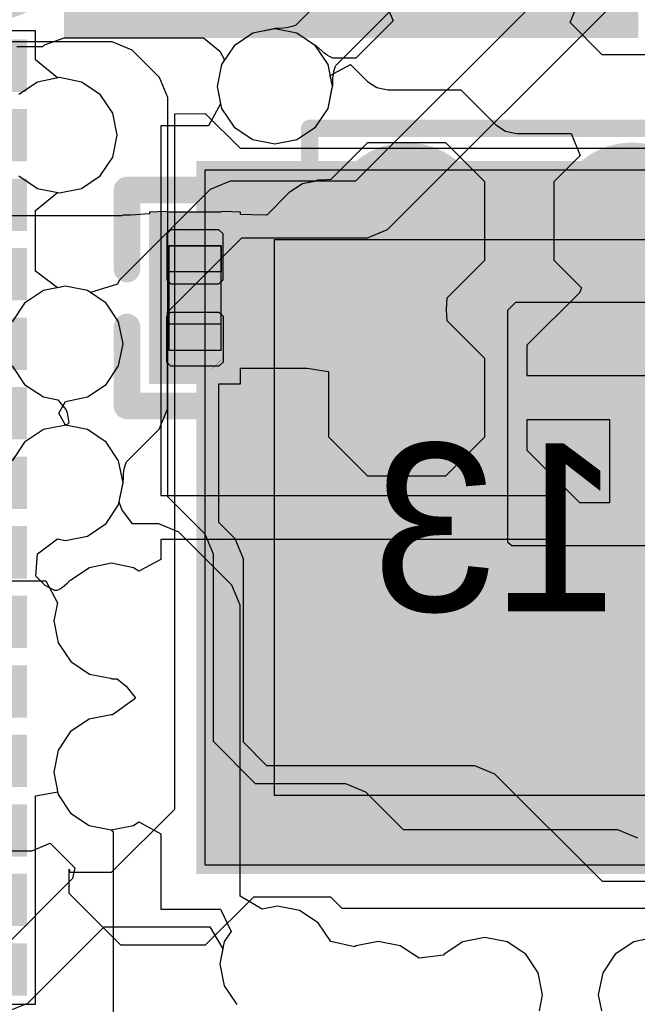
# Model space of a CAD drawing. Header units: millimetres. Extents: x 2.67 to 3.5, y 2 to 3.
# Tile 12 of 24: x 2.96 to 3.1, y 2.45 to 2.67. Entities that reach past the tile are written whole.
import ezdxf

# ---------------------------------------------------------------- set-up
doc = ezdxf.new("R2010")
doc.units = ezdxf.units.MM
doc.header["$MEASUREMENT"] = 0
for name, color, linetype in [('BottomLayer', 5, 'Continuous'), ('BottomOverlay', 54, 'Continuous'), ('BottomPaste', 16, 'Continuous'), ('BottomSolder', 6, 'Continuous'), ('ConnectLayer', 7, 'Continuous'), ('Mechanical15', 56, 'Continuous'), ('Mechanical4', 56, 'Continuous'), ('Mechanical5', 56, 'Continuous'), ('TopLayer', 1, 'Continuous'), ('TopPaste', 8, 'Continuous'), ('TopSolder', 216, 'Continuous')]:
    doc.layers.add(name, color=color, linetype=linetype)

# ---------------------------------------------------------------- blocks, each defined once
blk = doc.blocks.new('R0201_B_3')
at = {"layer": 'BottomLayer'}
for points in [[(-0.01477, -0.00638), (-0.00284, -0.00638), (-0.01477, 0.00638), (-0.00284, 0.00638)], [(0.00425, -0.00638), (0.01618, -0.00638), (0.00425, 0.00638), (0.01618, 0.00638)]]:
    blk.add_solid(points, dxfattribs=at)
at = {"layer": 'BottomOverlay', "const_width": 0.006}
for points in [[(-0.02377, -0.01538), (-0.02377, 0.01538)], [(-0.00584, 0.01538), (-0.02377, 0.01538)], [(0.02518, 0.01538), (0.00725, 0.01538)], [(0.02518, -0.01538), (0.02518, 0.01538)], [(-0.00584, -0.01538), (-0.02377, -0.01538)], [(0.02518, -0.01538), (0.00725, -0.01538)]]:
    blk.add_lwpolyline(points, dxfattribs=at)
at = {"layer": 'BottomOverlay', "const_width": 0.003}
for points in [[(-0.02527, 0.01538, 1), (-0.02227, 0.01538, 1)], [(-0.02527, 0.01538, 1), (-0.02227, 0.01538, 1)], [(-0.00734, 0.01538, 1), (-0.00434, 0.01538, 1)], [(0.00575, 0.01538, 1), (0.00875, 0.01538, 1)], [(0.02368, 0.01538, 1), (0.02668, 0.01538, 1)], [(0.02368, 0.01538, 1), (0.02668, 0.01538, 1)], [(-0.02527, -0.01538, 1), (-0.02227, -0.01538, 1)], [(-0.02527, -0.01538, 1), (-0.02227, -0.01538, 1)], [(-0.00734, -0.01538, 1), (-0.00434, -0.01538, 1)], [(0.00575, -0.01538, 1), (0.00875, -0.01538, 1)], [(0.02368, -0.01538, 1), (0.02668, -0.01538, 1)], [(0.02368, -0.01538, 1), (0.02668, -0.01538, 1)]]:
    blk.add_lwpolyline(points, format="xyb", close=True, dxfattribs=at)
at = {"layer": 'BottomPaste'}
for p, q in [((-0.01383, 0.00638), (-0.01477, 0.00543)), ((-0.01477, 0.00543), (-0.01477, -0.00543)), ((-0.00343, 0.00638), (-0.01383, 0.00638)), ((-0.00248, 0.00543), (-0.00343, 0.00638)), ((-0.00248, -0.00543), (-0.00248, 0.00543)), ((0.00389, 0.00543), (0.00484, 0.00638)), ((0.00389, -0.00543), (0.00389, 0.00543)), ((0.00484, 0.00638), (0.01524, 0.00638)), ((0.01524, 0.00638), (0.01618, 0.00543)), ((0.01618, 0.00543), (0.01618, -0.00543)), ((-0.01477, -0.00543), (-0.01383, -0.00638)), ((-0.01383, -0.00638), (-0.00343, -0.00638)), ((-0.00343, -0.00638), (-0.00248, -0.00543)), ((0.00484, -0.00638), (0.00389, -0.00543)), ((0.01524, -0.00638), (0.00484, -0.00638)), ((0.01618, -0.00543), (0.01524, -0.00638))]:
    blk.add_line(p, q, dxfattribs=at)
for points in [[(-0.01477, -0.00638), (-0.00284, -0.00638), (-0.01477, 0.00638), (-0.00284, 0.00638)], [(0.00425, -0.00638), (0.01618, -0.00638), (0.00425, 0.00638), (0.01618, 0.00638)]]:
    blk.add_solid(points, dxfattribs=at)
at = {"layer": 'BottomSolder'}
for points in [[(-0.01877, -0.01038), (0.00116, -0.01038), (-0.01877, 0.01038), (0.00116, 0.01038)], [(0.00025, -0.01038), (0.02018, -0.01038), (0.00025, 0.01038), (0.02018, 0.01038)]]:
    blk.add_solid(points, dxfattribs=at)
at = {"layer": 'Mechanical15', "const_width": 0.0001}
blk.add_lwpolyline([(0.01665, 0.004), (0.01465, 0.006)], dxfattribs=at)
at = {"layer": 'Mechanical15', "const_width": 0.00005}
for points in [[(0.01462, 0.006, 1), (0.01467, 0.006, 1)], [(0.01662, 0.004, 1), (0.01667, 0.004, 1)]]:
    blk.add_lwpolyline(points, format="xyb", close=True, dxfattribs=at)
at = {"layer": 'Mechanical4'}
for p, q in [((0.01252, 0.0059), (-0.01111, 0.0059)), ((-0.01111, 0.0059), (-0.01111, -0.00591)), ((0.01252, -0.00591), (0.01252, 0.0059)), ((-0.01111, -0.00591), (0.01252, -0.00591))]:
    blk.add_line(p, q, dxfattribs=at)
at = {"layer": 'Mechanical5'}
for p, q in [((-0.01111, -0.00591), (-0.01111, 0.0059)), ((-0.01111, 0.0059), (-0.0052, 0.0059)), ((-0.0052, 0.0059), (-0.0052, -0.00591)), ((0.01252, 0.0059), (0.00661, 0.0059)), ((0.00661, 0.0059), (0.00661, -0.00591)), ((0.01252, -0.00591), (0.01252, 0.0059)), ((-0.0052, -0.00591), (-0.01111, -0.00591)), ((0.00661, -0.00591), (0.01252, -0.00591))]:
    blk.add_line(p, q, dxfattribs=at)
blk = doc.blocks.new('__2812B_0807_B_4')
at = {"layer": 'BottomLayer', "const_width": 0.01378}
for points in [[(-0.02594, 0.02761, 1), (-0.01216, 0.02761, 1)], [(0.01406, 0.02761, 1), (0.02784, 0.02761, 1)], [(-0.02594, -0.02339, 1), (-0.01216, -0.02339, 1)], [(0.01406, -0.02339, 1), (0.02784, -0.02339, 1)]]:
    blk.add_lwpolyline(points, format="xyb", close=True, dxfattribs=at)
at = {"layer": 'BottomOverlay', "const_width": 0.00394}
for points in [[(-0.04005, 0.04061), (-0.04005, 0.04961)], [(0.04195, 0.04961), (-0.04005, 0.04961)], [(0.04195, -0.04539), (0.04195, 0.04961)], [(-0.04005, 0.02286), (-0.04005, 0.0456)], [(-0.04005, -0.02264), (-0.04005, 0.02286)], [(-0.01196, -0.00366), (0.00086, 0.00917)], [(0.01373, -0.0037), (0.00086, 0.00917)], [(0.01369, -0.00366), (-0.01196, -0.00366)], [(0.01373, -0.0037), (0.01369, -0.00366)], [(-0.04005, -0.04539), (-0.04005, -0.02264)], [(0.04195, -0.04539), (-0.04005, -0.04539)]]:
    blk.add_lwpolyline(points, dxfattribs=at)
at = {"layer": 'BottomOverlay', "const_width": 0.00197}
for points in [[(-0.04103, 0.04961, 1), (-0.03906, 0.04961, 1)], [(-0.04103, 0.04961, 1), (-0.03906, 0.04961, 1)], [(0.04097, 0.04961, 1), (0.04294, 0.04961, 1)], [(0.04097, 0.04961, 1), (0.04294, 0.04961, 1)], [(-0.04103, 0.0456, 1), (-0.03906, 0.0456, 1)], [(-0.04103, 0.04061, 1), (-0.03906, 0.04061, 1)], [(-0.04103, 0.02286, 1), (-0.03906, 0.02286, 1)], [(-0.04103, 0.02286, 1), (-0.03906, 0.02286, 1)], [(-0.00012, 0.00917, 1), (0.00185, 0.00917, 1)], [(-0.00012, 0.00917, 1), (0.00185, 0.00917, 1)], [(-0.01295, -0.00366, 1), (-0.01098, -0.00366, 1)], [(-0.01295, -0.00366, 1), (-0.01098, -0.00366, 1)], [(0.0127, -0.00366, 1), (0.01467, -0.00366, 1)], [(0.0127, -0.00366, 1), (0.01467, -0.00366, 1)], [(0.01274, -0.0037, 1), (0.01471, -0.0037, 1)], [(0.01274, -0.0037, 1), (0.01471, -0.0037, 1)], [(-0.04103, -0.02264, 1), (-0.03906, -0.02264, 1)], [(-0.04103, -0.02264, 1), (-0.03906, -0.02264, 1)], [(-0.04103, -0.04539, 1), (-0.03906, -0.04539, 1)], [(-0.04103, -0.04539, 1), (-0.03906, -0.04539, 1)], [(0.04097, -0.04539, 1), (0.04294, -0.04539, 1)], [(0.04097, -0.04539, 1), (0.04294, -0.04539, 1)]]:
    blk.add_lwpolyline(points, format="xyb", close=True, dxfattribs=at)
at = {"layer": 'BottomPaste', "const_width": 0.01378}
for points in [[(-0.02594, 0.02761, 1), (-0.01216, 0.02761, 1)], [(0.01406, 0.02761, 1), (0.02784, 0.02761, 1)], [(-0.02594, -0.02339, 1), (-0.01216, -0.02339, 1)], [(0.01406, -0.02339, 1), (0.02784, -0.02339, 1)]]:
    blk.add_lwpolyline(points, format="xyb", close=True, dxfattribs=at)
at = {"layer": 'BottomSolder', "const_width": 0.01778}
for points in [[(-0.02794, 0.02761, 1), (-0.01016, 0.02761, 1)], [(0.01206, 0.02761, 1), (0.02984, 0.02761, 1)], [(-0.02794, -0.02339, 1), (-0.01016, -0.02339, 1)], [(0.01206, -0.02339, 1), (0.02984, -0.02339, 1)]]:
    blk.add_lwpolyline(points, format="xyb", close=True, dxfattribs=at)
blk = doc.blocks.new('QFN_56_L7_0_W7_0_P0_40_TL_EP4_0_6')
at = {"layer": 'Mechanical15'}
for p, q in [((-0.07571, -0.07506), (-0.07571, 0.08242)), ((-0.07571, 0.08242), (0.08177, 0.08242)), ((0.08177, 0.08242), (0.08177, -0.07506))]:
    blk.add_line(p, q, dxfattribs=at)
at = {"layer": 'TopLayer'}
blk.add_solid([(-0.07571, -0.07506), (0.08177, -0.07506), (-0.07571, 0.08242), (0.08177, 0.08242)], dxfattribs=at)
at = {"layer": 'TopPaste'}
for p, q in [((-0.05996, -0.05931), (-0.05996, 0.06667)), ((-0.05996, 0.06667), (0.06602, 0.06667)), ((0.06602, 0.06667), (0.06602, -0.05931))]:
    blk.add_line(p, q, dxfattribs=at)
at = {"layer": 'TopSolder'}
for points in [[(-0.10527, 0.12274), (-0.0934, 0.12274), (-0.10527, 0.15292), (-0.0934, 0.15292)], [(-0.08953, 0.12274), (-0.07766, 0.12274), (-0.08953, 0.15292), (-0.07766, 0.15292)], [(-0.07378, 0.12274), (-0.06191, 0.12274), (-0.07378, 0.15292), (-0.06191, 0.15292)], [(-0.05803, 0.12274), (-0.04616, 0.12274), (-0.05803, 0.15292), (-0.04616, 0.15292)], [(-0.04228, 0.12274), (-0.03041, 0.12274), (-0.04228, 0.15292), (-0.03041, 0.15292)], [(-0.02653, 0.12274), (-0.01466, 0.12274), (-0.02653, 0.15292), (-0.01466, 0.15292)], [(-0.01079, 0.12274), (0.00108, 0.12274), (-0.01079, 0.15292), (0.00108, 0.15292)], [(0.00496, 0.12274), (0.01683, 0.12274), (0.00496, 0.15292), (0.01683, 0.15292)], [(0.02071, 0.12274), (0.03258, 0.12274), (0.02071, 0.15292), (0.03258, 0.15292)], [(0.03646, 0.12274), (0.04833, 0.12274), (0.03646, 0.15292), (0.04833, 0.15292)], [(0.05221, 0.12274), (0.06408, 0.12274), (0.05221, 0.15292), (0.06408, 0.15292)], [(0.06795, 0.12274), (0.07982, 0.12274), (0.06795, 0.15292), (0.07982, 0.15292)], [(0.0837, 0.12274), (0.09557, 0.12274), (0.0837, 0.15292), (0.09557, 0.15292)], [(0.09945, 0.12274), (0.11132, 0.12274), (0.09945, 0.15292), (0.11132, 0.15292)], [(-0.07771, -0.07706), (0.08377, -0.07706), (-0.07771, 0.08442), (0.08377, 0.08442)]]:
    blk.add_solid(points, dxfattribs=at)
blk = doc.blocks.new('USB_TYPE_C_16PIN_A_B_41')
at = {"layer": 'BottomLayer'}
for points in [[(0.09832, 0.01438), (0.09832, 0.00257), (0.15147, 0.01438), (0.15147, 0.00257)], [(0.09832, -0.0053), (0.09832, -0.01712), (0.15147, -0.0053), (0.15147, -0.01712)], [(0.15147, -0.0368), (0.15147, -0.02499), (0.09832, -0.0368), (0.09832, -0.02499)], [(0.15147, -0.05649), (0.15147, -0.04467), (0.09832, -0.05649), (0.09832, -0.04467)], [(0.15147, -0.07617), (0.15147, -0.06436), (0.09832, -0.07617), (0.09832, -0.06436)], [(0.09832, -0.08404), (0.09832, -0.10767), (0.15147, -0.08404), (0.15147, -0.10767)]]:
    blk.add_solid(points, dxfattribs=at)
at = {"layer": 'BottomPaste'}
for points in [[(0.09832, 0.01438), (0.09832, 0.00257), (0.15147, 0.01438), (0.15147, 0.00257)], [(0.09832, -0.0053), (0.09832, -0.01712), (0.15147, -0.0053), (0.15147, -0.01712)], [(0.15147, -0.0368), (0.15147, -0.02499), (0.09832, -0.0368), (0.09832, -0.02499)], [(0.15147, -0.05649), (0.15147, -0.04467), (0.09832, -0.05649), (0.09832, -0.04467)], [(0.15147, -0.07617), (0.15147, -0.06436), (0.09832, -0.07617), (0.09832, -0.06436)], [(0.09832, -0.08404), (0.09832, -0.10767), (0.15147, -0.08404), (0.15147, -0.10767)]]:
    blk.add_solid(points, dxfattribs=at)
at = {"layer": 'BottomSolder', "const_width": 0.03162}
blk.add_lwpolyline([(0.13559, -0.12735), (0.11421, -0.12735)], dxfattribs=at)
at = {"layer": 'BottomSolder', "const_width": 0.01581}
blk.add_lwpolyline([(0.12768, -0.12735, 1), (0.14349, -0.12735, 1)], format="xyb", close=True, dxfattribs=at)
at = {"layer": 'BottomSolder'}
for points in [[(0.09432, 0.01838), (0.09432, -0.00143), (0.15547, 0.01838), (0.15547, -0.00143)], [(0.09432, -0.0013), (0.09432, -0.02112), (0.15547, -0.0013), (0.15547, -0.02112)], [(0.15547, -0.0408), (0.15547, -0.02099), (0.09432, -0.0408), (0.09432, -0.02099)], [(0.15547, -0.06049), (0.15547, -0.04067), (0.09432, -0.06049), (0.09432, -0.04067)], [(0.15547, -0.08017), (0.15547, -0.06036), (0.09432, -0.08017), (0.09432, -0.06036)], [(0.09432, -0.08005), (0.09432, -0.11167), (0.15547, -0.08005), (0.15547, -0.11167)]]:
    blk.add_solid(points, dxfattribs=at)

msp = doc.modelspace()

# ---------------------------------------------------------------- linework, layer by layer
at = {"layer": 'BottomLayer'}
for p, q in [((3.07538, 2.60693), (3.07719, 2.60874)), ((3.07719, 2.60874), (3.12654, 2.60874)), ((3.07538, 2.55428), (3.07538, 2.60693)), ((3.07627, 2.5535), (3.07538, 2.55428)), ((3.12423, 2.5535), (3.07627, 2.5535))]:
    msp.add_line(p, q, dxfattribs=at)
at = {"layer": 'ConnectLayer'}
for p, q in [((3.05438, 2.69847), (3.02735, 2.67144)), ((3.09735, 2.69258), (3.0409, 2.63614)), ((3.03644, 2.66235), (3.06535, 2.69127)), ((3.04811, 2.62517), (3.10455, 2.68161)), ((3.04746, 2.67705), (3.04937, 2.67243)), ((3.08947, 2.67205), (3.09154, 2.67705)), ((3.04937, 2.67243), (3.04094, 2.66399)), ((3.09673, 2.66478), (3.08947, 2.67205)), ((2.96843, 2.67016), (2.93965, 2.67016)), ((2.96843, 2.6636), (2.96843, 2.67016)), ((3.0226, 2.67065), (3.01761, 2.66965)), ((3.0226, 2.67065), (3.01761, 2.66965)), ((3.02235, 2.6706), (3.01761, 2.66965)), ((3.02264, 2.67072), (3.02235, 2.6706)), ((3.02759, 2.66965), (3.0226, 2.67065)), ((3.02759, 2.66965), (3.0226, 2.67065)), ((3.02362, 2.67073), (3.02264, 2.67072)), ((3.02536, 2.67088), (3.02362, 2.67073)), ((3.02596, 2.67099), (3.02536, 2.67088)), ((3.02653, 2.67113), (3.02596, 2.67099)), ((3.027, 2.67128), (3.02653, 2.67113)), ((3.02735, 2.67144), (3.027, 2.67128)), ((2.98578, 2.66769), (2.94216, 2.66769)), ((2.97045, 2.66699), (2.97493, 2.66862)), ((2.97493, 2.66862), (2.97493, 2.66862)), ((2.97493, 2.66862), (2.97493, 2.66862)), ((2.97493, 2.66862), (3.00643, 2.66862)), ((2.9903, 2.66582), (2.98578, 2.66769)), ((3.00643, 2.66862), (3.01018, 2.66559)), ((3.01761, 2.66965), (3.01338, 2.66682)), ((3.01761, 2.66965), (3.01338, 2.66682)), ((3.01761, 2.66965), (3.01338, 2.66682)), ((3.03162, 2.66696), (3.02759, 2.66965)), ((3.03182, 2.66682), (3.02759, 2.66965)), ((2.96419, 2.66663), (2.97009, 2.66663)), ((2.97009, 2.66663), (2.97045, 2.66699)), ((2.99651, 2.65961), (2.9903, 2.66582)), ((3.01018, 2.66559), (3.01123, 2.66362)), ((3.01338, 2.66682), (3.01055, 2.66259)), ((3.01338, 2.66682), (3.01055, 2.66259)), ((3.01338, 2.66682), (3.01055, 2.66259)), ((3.0319, 2.66685), (3.03162, 2.66696)), ((3.03465, 2.66259), (3.03182, 2.66682)), ((3.03262, 2.66615), (3.0319, 2.66685)), ((3.03396, 2.66502), (3.03262, 2.66615)), ((2.97343, 2.6595), (2.96843, 2.6636)), ((3.01123, 2.66362), (3.01055, 2.66259)), ((3.03447, 2.66466), (3.03396, 2.66502)), ((3.03497, 2.66436), (3.03447, 2.66466)), ((3.03542, 2.66413), (3.03497, 2.66436)), ((3.03577, 2.66399), (3.03542, 2.66413)), ((3.04094, 2.66399), (3.03577, 2.66399)), ((3.11897, 2.66478), (3.09673, 2.66478)), ((3.01055, 2.66259), (3.00955, 2.6576)), ((3.01055, 2.66259), (3.00955, 2.6576)), ((3.01055, 2.66259), (3.00955, 2.6576)), ((3.01055, 2.66259), (3.00955, 2.6576)), ((3.03565, 2.6576), (3.03465, 2.66259)), ((3.03515, 2.66007), (3.03976, 2.66254)), ((3.03587, 2.6603), (3.03599, 2.66096)), ((3.03599, 2.66096), (3.03613, 2.66153)), ((3.03613, 2.66153), (3.03628, 2.662)), ((3.03628, 2.662), (3.03644, 2.66235)), ((3.03976, 2.66254), (3.04356, 2.65873)), ((2.96886, 2.65859), (2.96463, 2.65576)), ((2.96886, 2.65859), (2.96463, 2.65576)), ((2.97385, 2.65958), (2.96886, 2.65859)), ((2.97385, 2.65958), (2.96886, 2.65859)), ((2.97385, 2.65958), (2.97343, 2.6595)), ((2.97885, 2.65859), (2.97385, 2.65958)), ((2.97885, 2.65859), (2.97385, 2.65958)), ((2.97885, 2.65859), (2.97385, 2.65958)), ((2.98308, 2.65576), (2.97885, 2.65859)), ((2.98308, 2.65576), (2.97885, 2.65859)), ((2.98308, 2.65576), (2.97885, 2.65859)), ((2.99838, 2.65509), (2.99651, 2.65961)), ((3.03565, 2.6576), (3.03515, 2.66007)), ((3.03572, 2.65764), (3.03573, 2.65868)), ((3.03573, 2.65868), (3.03578, 2.65954)), ((3.03578, 2.65954), (3.03587, 2.6603)), ((3.04356, 2.65873), (3.04569, 2.65731)), ((3.00955, 2.6576), (3.01055, 2.65261)), ((3.00955, 2.6576), (3.01055, 2.65261)), ((3.00955, 2.6576), (3.01034, 2.65367)), ((3.00955, 2.6576), (3.01055, 2.65261)), ((3.03465, 2.65261), (3.03565, 2.6576)), ((3.03465, 2.65261), (3.03565, 2.6576)), ((3.03465, 2.65261), (3.0356, 2.65735)), ((3.0356, 2.65735), (3.03572, 2.65764)), ((3.04569, 2.65731), (3.04821, 2.65681)), ((3.04821, 2.65681), (3.06474, 2.65681)), ((3.06474, 2.65681), (3.07268, 2.64887)), ((2.98591, 2.65153), (2.98308, 2.65576)), ((2.98591, 2.65153), (2.98308, 2.65576)), ((2.98591, 2.65153), (2.98308, 2.65576)), ((2.99838, 2.56459), (2.99838, 2.65509)), ((3.01034, 2.65367), (3.00763, 2.64867)), ((3.01055, 2.65261), (3.01338, 2.64838)), ((3.01055, 2.65261), (3.01338, 2.64838)), ((3.01055, 2.65261), (3.01338, 2.64838)), ((3.03182, 2.64838), (3.03465, 2.65261)), ((3.03182, 2.64838), (3.03465, 2.65261)), ((3.03182, 2.64838), (3.03465, 2.65261)), ((2.9869, 2.64654), (2.98591, 2.65153)), ((2.9869, 2.64654), (2.98591, 2.65153)), ((2.9869, 2.64654), (2.98591, 2.65153)), ((3.00763, 2.64867), (2.99681, 2.64867)), ((2.99681, 2.64867), (2.99681, 2.56493)), ((3.01338, 2.64838), (3.01761, 2.64555)), ((3.01338, 2.64838), (3.01761, 2.64555)), ((3.01338, 2.64838), (3.01761, 2.64555)), ((3.02759, 2.64555), (3.03182, 2.64838)), ((3.02759, 2.64555), (3.03182, 2.64838)), ((3.02759, 2.64555), (3.03182, 2.64838)), ((3.07268, 2.64887), (3.07481, 2.64744)), ((3.07481, 2.64744), (3.07732, 2.64694)), ((2.98591, 2.64154), (2.9869, 2.64654)), ((2.98591, 2.64154), (2.9869, 2.64654)), ((2.98591, 2.64154), (2.9869, 2.64654)), ((3.01761, 2.64555), (3.0226, 2.64455)), ((3.01761, 2.64555), (3.0226, 2.64455)), ((3.01761, 2.64555), (3.0226, 2.64455)), ((3.0226, 2.64455), (3.02759, 2.64555)), ((3.0226, 2.64455), (3.02759, 2.64555)), ((3.0226, 2.64455), (3.02759, 2.64555)), ((3.07732, 2.64694), (3.08968, 2.64694)), ((3.08968, 2.64694), (3.09175, 2.64194)), ((3.04362, 2.64481), (3.03532, 2.63651)), ((3.06133, 2.64481), (3.04362, 2.64481)), ((3.07019, 2.63595), (3.06133, 2.64481)), ((2.98308, 2.63731), (2.98591, 2.64154)), ((2.98308, 2.63731), (2.98591, 2.64154)), ((2.98308, 2.63731), (2.98591, 2.64154)), ((3.09175, 2.64194), (3.08576, 2.63595)), ((2.96463, 2.63731), (2.96886, 2.63448)), ((2.96463, 2.63731), (2.96886, 2.63448)), ((2.97885, 2.63448), (2.98308, 2.63731)), ((2.97885, 2.63448), (2.98308, 2.63731)), ((2.97885, 2.63448), (2.98308, 2.63731)), ((3.03228, 2.63635), (3.03159, 2.63606)), ((3.03338, 2.63637), (3.03228, 2.63635)), ((3.03532, 2.63651), (3.03338, 2.63637)), ((2.96886, 2.63448), (2.97385, 2.63349)), ((2.96886, 2.63448), (2.97385, 2.63349)), ((2.97385, 2.63349), (2.97885, 2.63448)), ((2.97385, 2.63349), (2.97885, 2.63448)), ((2.97385, 2.63349), (2.97885, 2.63448)), ((3.00797, 2.63425), (2.98735, 2.61363)), ((3.01251, 2.63614), (3.00797, 2.63425)), ((3.0409, 2.63614), (3.01251, 2.63614)), ((3.02885, 2.63551), (3.02589, 2.63353)), ((3.03159, 2.63606), (3.02885, 2.63551)), ((3.07019, 2.61823), (3.07019, 2.63595)), ((3.08576, 2.63595), (3.08576, 2.61823)), ((2.96843, 2.62947), (2.97343, 2.63357)), ((2.97343, 2.63357), (2.97385, 2.63349)), ((3.02589, 2.63353), (3.02079, 2.62844)), ((2.9879, 2.62829), (2.93804, 2.62829)), ((2.96843, 2.61572), (2.96843, 2.62947)), ((2.98825, 2.62844), (2.9879, 2.62829)), ((2.99002, 2.62845), (2.98825, 2.62844)), ((2.99422, 2.62874), (2.99002, 2.62845)), ((2.99827, 2.62929), (2.99422, 2.62908)), ((2.99422, 2.62908), (2.99422, 2.62874)), ((2.99877, 2.62908), (2.99827, 2.62929)), ((2.99922, 2.62908), (2.99877, 2.62908)), ((3.01029, 2.62908), (2.99922, 2.62908)), ((3.01079, 2.62929), (3.01029, 2.62908)), ((3.01485, 2.62908), (3.01079, 2.62929)), ((3.01485, 2.62858), (3.01485, 2.62908)), ((3.01731, 2.62847), (3.01485, 2.62858)), ((3.02079, 2.62844), (3.01731, 2.62847)), ((3.04357, 2.62328), (3.04811, 2.62517)), ((2.99832, 2.60643), (3.01517, 2.62328)), ((3.01517, 2.62328), (3.04357, 2.62328)), ((3.06164, 2.60968), (3.07019, 2.61823)), ((3.08576, 2.61823), (3.09203, 2.61196)), ((2.97343, 2.61199), (2.96843, 2.61572)), ((2.97519, 2.61234), (2.9702, 2.61135)), ((2.97519, 2.61234), (2.97343, 2.61199)), ((2.98019, 2.61135), (2.97519, 2.61234)), ((2.98019, 2.61135), (2.97519, 2.61234)), ((2.987, 2.6128), (2.98085, 2.61091)), ((2.98735, 2.61363), (2.987, 2.6128)), ((3.09203, 2.61196), (3.09158, 2.61087)), ((2.9702, 2.61135), (2.96597, 2.60852)), ((2.98085, 2.61091), (2.98019, 2.61135)), ((2.98442, 2.60852), (2.98019, 2.61135)), ((3.06148, 2.60709), (3.06164, 2.60968)), ((3.09158, 2.61087), (3.0797, 2.59898)), ((2.96597, 2.60852), (2.96314, 2.60429)), ((2.98725, 2.60429), (2.98442, 2.60852)), ((2.99832, 2.58449), (2.99832, 2.60643)), ((3.06164, 2.6045), (3.06148, 2.60709)), ((2.98824, 2.5993), (2.98725, 2.60429)), ((3.07019, 2.59595), (3.06164, 2.6045)), ((2.98725, 2.5943), (2.98824, 2.5993)), ((3.0797, 2.59898), (3.0797, 2.59209)), ((2.96314, 2.5943), (2.96597, 2.59007)), ((2.98442, 2.59007), (2.98725, 2.5943)), ((3.07019, 2.57823), (3.07019, 2.59595)), ((3.01485, 2.59025), (3.01485, 2.59377)), ((3.01485, 2.59377), (3.02994, 2.59377)), ((3.02994, 2.59377), (3.03472, 2.593)), ((3.03472, 2.593), (3.03476, 2.59293)), ((3.03476, 2.59293), (3.03476, 2.57823)), ((3.0797, 2.59209), (3.10347, 2.59209)), ((3.10347, 2.59209), (3.12725, 2.59209)), ((2.96597, 2.59007), (2.9702, 2.58724)), ((2.98019, 2.58724), (2.98442, 2.59007)), ((3.00996, 2.55879), (3.00996, 2.59025)), ((3.00996, 2.59025), (3.01485, 2.59025)), ((2.9702, 2.58724), (2.9735, 2.58659)), ((2.97519, 2.58625), (2.98019, 2.58724)), ((2.9735, 2.58659), (2.97531, 2.58441)), ((2.97372, 2.58355), (2.97519, 2.58625)), ((2.97519, 2.58084), (2.97372, 2.58355)), ((2.97531, 2.58441), (2.97562, 2.58364)), ((2.97562, 2.58364), (2.97599, 2.58138)), ((2.99644, 2.57995), (2.99832, 2.58449)), ((2.97495, 2.58079), (2.9702, 2.57985)), ((2.97523, 2.58091), (2.97495, 2.58079)), ((2.98019, 2.57985), (2.97519, 2.58084)), ((2.97554, 2.58092), (2.97523, 2.58091)), ((2.97599, 2.58138), (2.97554, 2.58092)), ((3.09847, 2.58209), (3.0797, 2.58209)), ((3.0797, 2.58209), (3.0797, 2.5752)), ((3.09847, 2.56331), (3.09847, 2.58209)), ((2.9702, 2.57985), (2.96597, 2.57702)), ((2.98442, 2.57702), (2.98019, 2.57985)), ((2.98903, 2.57254), (2.99644, 2.57995)), ((2.96597, 2.57702), (2.96314, 2.57279)), ((2.98725, 2.57279), (2.98442, 2.57702)), ((3.03476, 2.57823), (3.04362, 2.56938)), ((3.06133, 2.56938), (3.07019, 2.57823)), ((3.0797, 2.5752), (3.09158, 2.56331)), ((2.98824, 2.5678), (2.98725, 2.57279)), ((2.98858, 2.57116), (2.98872, 2.57172)), ((2.98872, 2.57172), (2.98888, 2.57219)), ((2.98888, 2.57219), (2.98903, 2.57254)), ((2.98832, 2.56887), (2.98838, 2.56973)), ((2.98838, 2.56973), (2.98846, 2.57049)), ((2.98846, 2.57049), (2.98858, 2.57116)), ((3.04362, 2.56938), (3.06133, 2.56938)), ((2.98725, 2.5628), (2.98824, 2.5678)), ((2.98738, 2.56347), (2.98819, 2.56755)), ((2.98819, 2.56755), (2.98831, 2.56783)), ((2.98831, 2.56783), (2.98832, 2.56887)), ((2.99681, 2.56493), (3.08555, 2.56493)), ((3.08555, 2.56493), (3.08555, 2.55493)), ((2.98442, 2.55857), (2.98725, 2.5628)), ((2.98797, 2.56179), (2.98738, 2.56347)), ((3.00682, 2.55615), (2.99838, 2.56459)), ((3.09158, 2.56331), (3.09847, 2.56331)), ((2.99037, 2.55847), (2.98797, 2.56179)), ((2.98019, 2.55574), (2.98442, 2.55857)), ((2.99634, 2.55847), (2.99037, 2.55847)), ((3.00089, 2.55659), (2.99634, 2.55847)), ((3.01365, 2.5551), (3.00996, 2.55879)), ((3.01287, 2.54461), (3.00089, 2.55659)), ((3.0087, 2.55163), (3.00682, 2.55615)), ((2.96888, 2.55171), (2.97343, 2.5551)), ((2.97343, 2.5551), (2.97519, 2.55475)), ((2.97519, 2.55475), (2.98019, 2.55574)), ((3.08555, 2.55493), (2.99681, 2.55493)), ((2.99681, 2.55493), (2.99681, 2.55046)), ((3.01553, 2.55056), (3.01365, 2.5551)), ((2.96853, 2.54663), (2.96888, 2.55171)), ((3.0087, 2.50917), (3.0087, 2.55163)), ((2.98564, 2.54957), (2.98065, 2.54857)), ((2.99063, 2.54857), (2.98564, 2.54957)), ((2.99681, 2.55046), (2.99181, 2.54779)), ((3.01553, 2.50902), (3.01553, 2.55056)), ((2.98065, 2.54857), (2.97641, 2.54575)), ((2.99181, 2.54779), (2.99063, 2.54857)), ((2.94029, 2.54562), (2.97077, 2.54562)), ((2.9687, 2.54643), (2.96853, 2.54663)), ((2.97053, 2.54465), (2.9687, 2.54643)), ((2.97077, 2.54562), (2.97341, 2.54062)), ((2.97552, 2.54494), (2.97501, 2.54448)), ((2.97613, 2.54556), (2.97552, 2.54494)), ((2.97635, 2.54565), (2.97613, 2.54556)), ((2.97641, 2.54575), (2.97635, 2.54565)), ((2.97063, 2.54457), (2.97053, 2.54465)), ((2.97146, 2.54407), (2.97063, 2.54457)), ((2.97282, 2.54343), (2.97146, 2.54407)), ((2.97323, 2.54337), (2.97282, 2.54343)), ((2.97363, 2.54355), (2.97323, 2.54337)), ((2.97406, 2.54379), (2.97363, 2.54355)), ((2.97452, 2.5441), (2.97406, 2.54379)), ((2.97501, 2.54448), (2.97452, 2.5441)), ((3.01475, 2.54006), (3.01287, 2.54461)), ((2.97341, 2.54062), (2.97259, 2.53652)), ((3.01475, 2.47415), (3.01475, 2.54006)), ((2.97259, 2.53652), (2.97359, 2.53153)), ((2.97359, 2.53153), (2.97641, 2.5273)), ((2.97641, 2.5273), (2.98065, 2.52447)), ((2.98065, 2.52447), (2.98539, 2.52353)), ((2.98539, 2.52353), (2.98568, 2.5234)), ((2.98568, 2.5234), (2.98672, 2.52339)), ((2.98672, 2.52339), (2.98688, 2.52338)), ((2.98688, 2.52338), (2.98892, 2.5217)), ((2.98892, 2.5217), (2.99097, 2.5192)), ((2.99093, 2.51884), (2.98583, 2.51522)), ((2.99097, 2.5192), (2.99093, 2.51884)), ((2.9806, 2.51427), (2.97637, 2.51144)), ((2.98559, 2.51526), (2.9806, 2.51427)), ((2.98583, 2.51522), (2.98559, 2.51526)), ((2.97637, 2.51144), (2.97354, 2.50721)), ((3.01826, 2.4996), (3.0087, 2.50917)), ((2.97354, 2.50721), (2.97255, 2.50222)), ((3.02083, 2.50372), (3.01553, 2.50902)), ((3.06788, 2.50372), (3.02083, 2.50372)), ((3.07242, 2.50183), (3.06788, 2.50372)), ((2.97255, 2.50222), (2.97354, 2.49723)), ((3.09678, 2.47748), (3.07242, 2.50183)), ((3.03867, 2.4996), (3.01826, 2.4996)), ((3.04319, 2.49773), (3.03867, 2.4996)), ((2.96843, 2.49693), (2.97309, 2.49775)), ((2.96843, 2.48618), (2.96843, 2.49693)), ((2.96843, 2.49693), (2.96843, 2.49693)), ((2.96843, 2.49693), (2.96843, 2.49693)), ((2.97309, 2.49775), (2.97343, 2.49778)), ((2.97343, 2.49778), (2.97354, 2.49723)), ((2.97354, 2.49723), (2.97637, 2.49299)), ((2.97354, 2.49723), (2.97637, 2.49299)), ((3.05171, 2.48921), (3.04319, 2.49773)), ((2.97637, 2.49299), (2.9806, 2.49016)), ((2.97637, 2.49299), (2.9806, 2.49016)), ((2.9806, 2.49016), (2.98559, 2.48917)), ((2.9806, 2.49016), (2.98559, 2.48917)), ((2.98559, 2.48917), (2.99059, 2.49016)), ((2.98559, 2.48917), (2.98603, 2.48882)), ((2.99059, 2.49016), (2.99181, 2.49098)), ((2.99181, 2.49098), (2.99681, 2.48831)), ((3.10029, 2.48921), (3.05171, 2.48921)), ((3.10481, 2.48734), (3.10029, 2.48921)), ((2.98603, 2.48882), (2.98603, 2.44378)), ((2.99681, 2.48831), (2.99681, 2.47119)), ((2.96761, 2.48447), (2.97172, 2.48617)), ((2.96843, 2.48118), (2.96843, 2.48618)), ((2.97172, 2.48617), (2.97731, 2.48058)), ((2.94511, 2.48447), (2.96761, 2.48447)), ((2.96761, 2.48447), (2.96761, 2.48447)), ((2.96843, 2.44969), (2.96843, 2.48118)), ((2.96843, 2.48118), (2.96843, 2.48118)), ((2.96843, 2.48118), (2.96843, 2.48118)), ((2.96843, 2.48118), (2.96843, 2.48118)), ((2.97731, 2.48058), (2.97683, 2.47816)), ((2.97683, 2.47816), (2.95954, 2.46086)), ((3.1519, 2.47748), (3.09678, 2.47748)), ((3.01975, 2.47123), (3.01475, 2.47415)), ((3.02323, 2.47192), (3.01975, 2.47123)), ((3.02822, 2.47092), (3.02323, 2.47192)), ((2.99681, 2.47119), (3.01031, 2.47119)), ((3.01031, 2.47119), (3.01272, 2.46619)), ((3.03245, 2.4681), (3.02822, 2.47092)), ((2.96671, 2.44995), (2.984, 2.46724)), ((2.984, 2.46724), (3.00788, 2.46724)), ((3.00788, 2.46724), (3.01085, 2.46224)), ((3.03528, 2.46386), (3.03245, 2.4681)), ((3.01272, 2.46619), (3.01117, 2.46386)), ((3.07019, 2.46483), (3.0652, 2.46384)), ((3.07518, 2.46384), (3.07019, 2.46483)), ((3.1089, 2.46485), (3.10391, 2.46385)), ((3.01117, 2.46386), (3.01018, 2.45887)), ((3.04062, 2.46266), (3.03528, 2.46386)), ((3.04104, 2.46294), (3.04062, 2.46266)), ((3.04603, 2.46393), (3.04104, 2.46294)), ((3.05102, 2.46294), (3.04603, 2.46393)), ((3.05526, 2.46011), (3.05102, 2.46294)), ((3.0652, 2.46384), (3.06096, 2.46101)), ((3.07941, 2.46101), (3.07518, 2.46384)), ((3.10391, 2.46385), (3.09968, 2.46102)), ((3.01085, 2.46224), (3.01018, 2.45887)), ((3.06082, 2.46079), (3.05526, 2.46011)), ((3.06096, 2.46101), (3.06082, 2.46079)), ((3.08224, 2.45678), (3.07941, 2.46101)), ((3.09968, 2.46102), (3.09685, 2.45679)), ((3.01018, 2.45887), (3.01117, 2.45388)), ((3.01018, 2.45887), (3.01117, 2.45388)), ((3.08324, 2.45178), (3.08224, 2.45678)), ((3.09685, 2.45679), (3.09585, 2.4518)), ((3.01117, 2.45388), (3.014, 2.44965)), ((3.01117, 2.45388), (3.014, 2.44965)), ((3.08252, 2.44816), (3.08324, 2.45178)), ((3.09585, 2.4518), (3.09658, 2.44816)), ((2.94117, 2.44969), (2.96843, 2.44969)), ((2.96219, 2.44808), (2.96671, 2.44995))]:
    msp.add_line(p, q, dxfattribs=at)
at = {"layer": 'TopLayer'}
for p, q in [((2.99994, 2.65136), (3.00687, 2.65146)), ((2.99994, 2.49391), (2.99994, 2.65136)), ((3.00687, 2.65146), (3.01473, 2.6436)), ((3.01473, 2.6436), (3.14158, 2.6436)), ((2.98567, 2.47963), (2.99994, 2.49391)), ((2.97605, 2.48028), (2.9762, 2.47963)), ((2.97605, 2.47476), (2.97605, 2.48028)), ((2.9762, 2.47963), (2.98567, 2.47963)), ((2.98778, 2.46303), (2.97605, 2.47476)), ((3.01775, 2.47392), (3.00687, 2.46303)), ((3.03528, 2.47392), (3.01775, 2.47392)), ((3.03783, 2.47137), (3.03528, 2.47392)), ((3.15763, 2.47137), (3.03783, 2.47137)), ((3.00687, 2.46303), (2.98778, 2.46303))]:
    msp.add_line(p, q, dxfattribs=at)

# ---------------------------------------------------------------- block references
for name, p, rotation in [('USB_TYPE_C_16PIN_A_B_41', (3.08654, 2.82403), 270), ('QFN_56_L7_0_W7_0_P0_40_TL_EP4_0_6', (3.08924, 2.5569), 90), ('__2812B_0807_B_4', (3.07587, 2.60804), 270), ('R0201_B_3', (3.00453, 2.61037), 270)]:
    msp.add_blockref(name, p, dxfattribs=dict(rotation=rotation))

# ---------------------------------------------------------------- texts
at = {"layer": 'BottomOverlay', "text_generation_flag": 2}
msp.add_text('13', height=0.038, rotation=360, dxfattribs=at).set_placement((3.1012, 2.53871))

doc.saveas('drawing.dxf')
